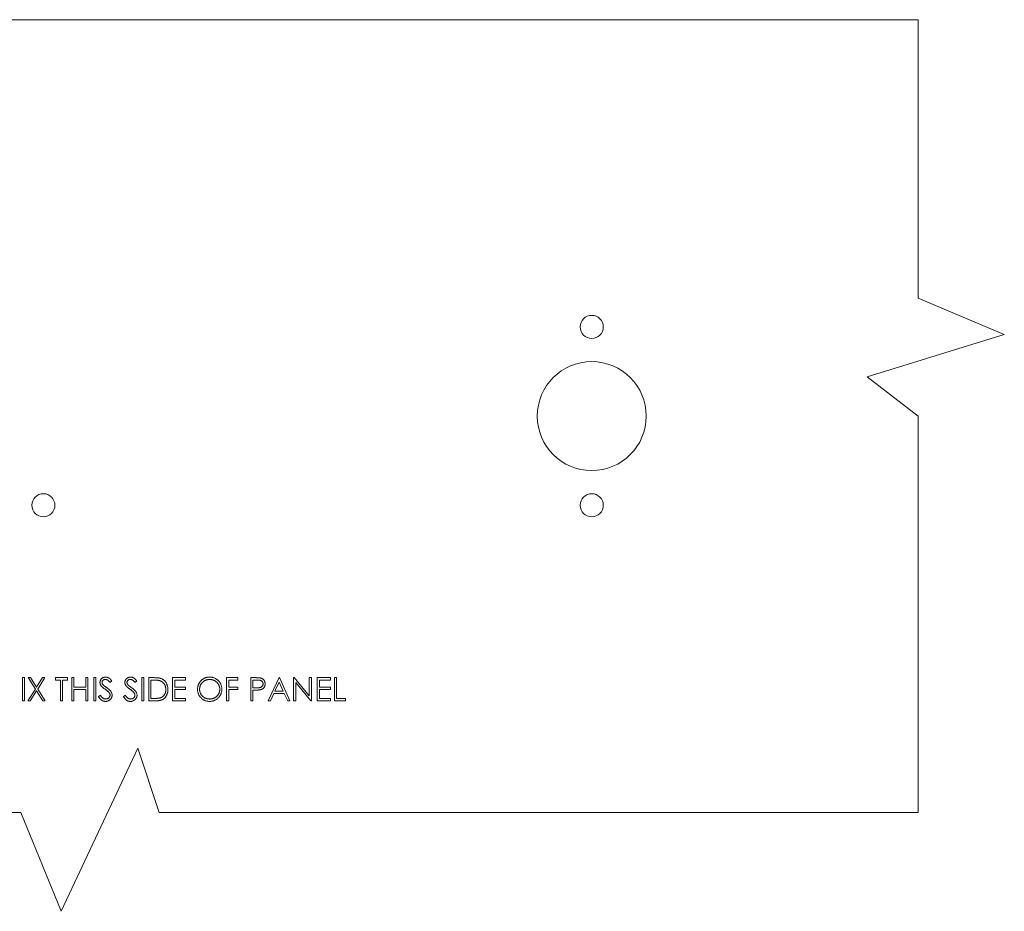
# Model space of a CAD drawing. Header units: millimetres. Extents: x -150 to 149, y -75 to 71.
# Tile 2 of 2: x 0 to 149, y -75 to 60. Entities that reach past the tile are written whole.
import ezdxf

# ---------------------------------------------------------------- set-up
doc = ezdxf.new("R2010")
doc.units = ezdxf.units.MM

msp = doc.modelspace()

# ---------------------------------------------------------------- linework, layer by layer
at = {"color": 7, "linetype": 'Continuous', "lineweight": 15}
for p, q in [((-6.86, 60), (135.78, 60)), ((135.78, 60), (135.78, 17.83)), ((135.78, 17.83), (148.83, 12.36)), ((148.83, 12.36), (128.08, 5.96)), ((128.08, 5.96), (135.78, 0)), ((135.78, 0), (135.78, -60)), ((0.25, -39.59), (0.56, -39.59)), ((0.25, -43.09), (0.25, -39.59)), ((0.56, -39.59), (0.56, -43.09)), ((2.18, -41.31), (1.08, -39.59)), ((1.08, -39.59), (1.44, -39.59)), ((1.44, -39.59), (2.36, -41.02)), ((2.36, -41.02), (3.27, -39.59)), ((3.64, -39.59), (2.54, -41.31)), ((3.27, -39.59), (3.64, -39.59)), ((5.23, -39.59), (7.07, -39.59)), ((5.23, -39.95), (5.23, -39.59)), ((5.99, -39.95), (5.23, -39.95)), ((5.99, -43.09), (5.99, -39.95)), ((7.07, -39.95), (6.31, -39.95)), ((6.31, -39.95), (6.31, -43.09)), ((7.07, -39.59), (7.07, -39.95)), ((7.7, -43.09), (7.7, -39.59)), ((7.7, -39.59), (8.01, -39.59)), ((8.01, -39.59), (8.01, -41.03)), ((9.81, -41.03), (9.81, -39.59)), ((9.81, -39.59), (10.12, -39.59)), ((10.12, -39.59), (10.12, -43.09)), ((11.02, -39.59), (11.33, -39.59)), ((11.02, -43.09), (11.02, -39.59)), ((11.33, -39.59), (11.33, -43.09)), ((13.76, -40.09), (13.47, -40.31)), ((17.52, -40.09), (17.24, -40.31)), ((18.29, -43.09), (18.29, -39.59)), ((18.29, -39.59), (18.6, -39.59)), ((18.6, -39.59), (18.6, -43.09)), ((19.36, -43.09), (19.36, -39.59)), ((19.36, -39.59), (20.07, -39.59)), ((19.92, -39.95), (19.68, -39.95)), ((19.68, -39.95), (19.68, -42.73)), ((22.95, -39.59), (24.93, -39.59)), ((22.95, -43.09), (22.95, -39.59)), ((24.93, -39.95), (23.27, -39.95)), ((23.27, -39.95), (23.27, -41.03)), ((24.93, -39.59), (24.93, -39.95)), ((31.12, -39.59), (32.83, -39.59)), ((31.12, -43.09), (31.12, -39.59)), ((32.83, -39.95), (31.44, -39.95)), ((31.44, -39.95), (31.44, -41.03)), ((32.83, -39.59), (32.83, -39.95)), ((34.8, -39.59), (35.49, -39.59)), ((34.8, -43.09), (34.8, -39.59)), ((35.75, -39.95), (35.11, -39.95)), ((35.11, -39.95), (35.11, -41.12)), ((37.4, -43.09), (39.06, -39.59)), ((39.06, -39.59), (39.11, -39.59)), ((39.11, -39.59), (40.72, -43.09)), ((41.26, -43.09), (41.26, -39.59)), ((41.26, -39.59), (41.33, -39.59)), ((41.33, -39.59), (43.64, -42.35)), ((43.64, -42.35), (43.64, -39.59)), ((43.64, -39.59), (43.95, -39.59)), ((43.95, -39.59), (43.95, -43.09)), ((44.85, -39.59), (46.83, -39.59)), ((44.85, -43.09), (44.85, -39.59)), ((46.83, -39.95), (45.17, -39.95)), ((45.17, -39.95), (45.17, -41.03)), ((46.83, -39.59), (46.83, -39.95)), ((47.45, -39.59), (47.77, -39.59)), ((47.45, -43.09), (47.45, -39.59)), ((47.77, -39.59), (47.77, -42.73)), ((1.03, -43.09), (2.18, -41.31)), ((2.36, -41.59), (1.4, -43.09)), ((3.32, -43.09), (2.36, -41.59)), ((2.54, -41.31), (3.68, -43.09)), ((8.01, -41.03), (9.81, -41.03)), ((9.81, -41.39), (8.01, -41.39)), ((8.01, -41.39), (8.01, -43.09)), ((9.81, -43.09), (9.81, -41.39)), ((23.27, -41.03), (24.93, -41.03)), ((24.93, -41.39), (23.27, -41.39)), ((23.27, -41.39), (23.27, -42.73)), ((24.93, -41.03), (24.93, -41.39)), ((31.44, -41.03), (32.83, -41.03)), ((32.83, -41.39), (31.44, -41.39)), ((31.44, -41.39), (31.44, -43.09)), ((32.83, -41.03), (32.83, -41.39)), ((35.11, -41.12), (35.73, -41.13)), ((35.37, -41.48), (35.11, -41.48)), ((35.11, -41.48), (35.11, -43.09)), ((39.08, -40.27), (38.45, -41.61)), ((38.45, -41.61), (39.7, -41.61)), ((39.7, -41.61), (39.08, -40.27)), ((43.88, -43.09), (41.58, -40.34)), ((41.58, -40.34), (41.58, -43.09)), ((45.17, -41.03), (46.83, -41.03)), ((46.83, -41.39), (45.17, -41.39)), ((45.17, -41.39), (45.17, -42.73)), ((46.83, -41.03), (46.83, -41.39)), ((0.56, -43.09), (0.25, -43.09)), ((1.4, -43.09), (1.03, -43.09)), ((3.68, -43.09), (3.32, -43.09)), ((6.31, -43.09), (5.99, -43.09)), ((8.01, -43.09), (7.7, -43.09)), ((10.12, -43.09), (9.81, -43.09)), ((11.33, -43.09), (11.02, -43.09)), ((11.74, -42.42), (12.03, -42.24)), ((15.51, -42.42), (15.8, -42.24)), ((18.6, -43.09), (18.29, -43.09)), ((20.45, -43.09), (19.36, -43.09)), ((19.68, -42.73), (20.08, -42.73)), ((24.93, -43.09), (22.95, -43.09)), ((23.27, -42.73), (24.93, -42.73)), ((24.93, -42.73), (24.93, -43.09)), ((31.44, -43.09), (31.12, -43.09)), ((35.11, -43.09), (34.8, -43.09)), ((37.75, -43.09), (37.4, -43.09)), ((38.28, -41.97), (37.75, -43.09)), ((39.86, -41.97), (38.28, -41.97)), ((40.38, -43.09), (39.86, -41.97)), ((40.72, -43.09), (40.38, -43.09)), ((41.58, -43.09), (41.26, -43.09)), ((43.95, -43.09), (43.88, -43.09)), ((46.83, -43.09), (44.85, -43.09)), ((45.17, -42.73), (46.83, -42.73)), ((46.83, -42.73), (46.83, -43.09)), ((49.11, -43.09), (47.45, -43.09)), ((47.77, -42.73), (49.11, -42.73)), ((49.11, -42.73), (49.11, -43.09)), ((17.7, -50.26), (6.07, -74.95)), ((20.94, -60), (17.7, -50.26)), ((0, -60), (-135.78, -60)), ((6.07, -74.95), (0, -60)), ((135.78, -60), (20.94, -60))]:
    msp.add_line(p, q, dxfattribs=at)
for centre, radius in [((86.39, 13.5), 1.75), ((86.39, 0), 8.25), ((3.39, -13.5), 1.75), ((86.39, -13.5), 1.75)]:
    msp.add_circle(centre, radius, dxfattribs=at)
for points, knots in [([(11.96, -40.32), (11.96, -40.28), (11.96, -40.21), (11.99, -40.1), (12.02, -40), (12.07, -39.9), (12.13, -39.81), (12.2, -39.73), (12.29, -39.67), (12.38, -39.61), (12.49, -39.56), (12.6, -39.53), (12.71, -39.51), (12.78, -39.5), (12.82, -39.5)], [0, 0, 0, 0, 0.083781, 0.16577, 0.246266, 0.327682, 0.408711, 0.489625, 0.571615, 0.656207, 0.741698, 0.826557, 0.911994, 1, 1, 1, 1]), ([(12.79, -39.86), (12.75, -39.86), (12.68, -39.86), (12.58, -39.89), (12.49, -39.93), (12.42, -39.99), (12.35, -40.05), (12.31, -40.13), (12.28, -40.22), (12.28, -40.27), (12.27, -40.3)], [0, 0, 0, 0, 0.143031, 0.275822, 0.401869, 0.527875, 0.650459, 0.765964, 0.880809, 1, 1, 1, 1]), ([(13.47, -40.31), (13.45, -40.29), (13.42, -40.25), (13.37, -40.19), (13.32, -40.13), (13.28, -40.08), (13.23, -40.04), (13.19, -40), (13.15, -39.97), (13.1, -39.94), (13.04, -39.91), (12.96, -39.88), (12.87, -39.86), (12.82, -39.86), (12.79, -39.86)], [0, 0, 0, 0, 0.098452, 0.189596, 0.274136, 0.352122, 0.4237, 0.48904, 0.548952, 0.60191, 0.70128, 0.800434, 0.898563, 1, 1, 1, 1]), ([(12.82, -39.5), (12.86, -39.5), (12.95, -39.51), (13.07, -39.53), (13.18, -39.57), (13.28, -39.62), (13.35, -39.66), (13.41, -39.71), (13.46, -39.75), (13.52, -39.81), (13.58, -39.87), (13.64, -39.94), (13.7, -40.01), (13.74, -40.07), (13.76, -40.09)], [0, 0, 0, 0, 0.107211, 0.212613, 0.318547, 0.426489, 0.48333, 0.543275, 0.607966, 0.677192, 0.750736, 0.828748, 0.912208, 1, 1, 1, 1]), ([(15.73, -40.32), (15.73, -40.28), (15.73, -40.21), (15.76, -40.1), (15.79, -40), (15.84, -39.9), (15.9, -39.81), (15.97, -39.73), (16.06, -39.67), (16.15, -39.61), (16.26, -39.56), (16.36, -39.53), (16.48, -39.51), (16.55, -39.5), (16.59, -39.5)], [0, 0, 0, 0, 0.083781, 0.16577, 0.246266, 0.327682, 0.408711, 0.489625, 0.571615, 0.656207, 0.741698, 0.826557, 0.911994, 1, 1, 1, 1]), ([(16.56, -39.86), (16.52, -39.86), (16.45, -39.86), (16.35, -39.89), (16.26, -39.93), (16.19, -39.99), (16.12, -40.05), (16.08, -40.13), (16.05, -40.22), (16.05, -40.27), (16.04, -40.3)], [0, 0, 0, 0, 0.1430311, 0.275822, 0.4018687, 0.5278745, 0.650459, 0.7659638, 0.8808091, 1, 1, 1, 1]), ([(17.24, -40.31), (17.22, -40.29), (17.19, -40.25), (17.14, -40.19), (17.09, -40.13), (17.05, -40.08), (17, -40.04), (16.96, -40), (16.92, -39.97), (16.87, -39.94), (16.81, -39.91), (16.73, -39.88), (16.64, -39.86), (16.59, -39.86), (16.56, -39.86)], [0, 0, 0, 0, 0.098452, 0.189596, 0.274136, 0.352122, 0.4237, 0.48904, 0.548952, 0.60191, 0.70128, 0.800434, 0.898563, 1, 1, 1, 1]), ([(16.59, -39.5), (16.63, -39.5), (16.72, -39.51), (16.84, -39.53), (16.95, -39.57), (17.05, -39.62), (17.12, -39.66), (17.17, -39.71), (17.23, -39.75), (17.29, -39.81), (17.35, -39.87), (17.41, -39.94), (17.47, -40.01), (17.51, -40.07), (17.52, -40.09)], [0, 0, 0, 0, 0.1072112, 0.2126126, 0.3185474, 0.4264887, 0.4833297, 0.5432755, 0.6079662, 0.6771919, 0.7507359, 0.828748, 0.9122081, 1, 1, 1, 1]), ([(21, -40.05), (20.97, -40.04), (20.91, -40.02), (20.81, -40), (20.69, -39.99), (20.56, -39.97), (20.42, -39.96), (20.27, -39.96), (20.1, -39.95), (19.99, -39.95), (19.92, -39.95)], [0, 0, 0, 0, 0.084319, 0.179285, 0.286583, 0.405111, 0.535593, 0.67819, 0.832976, 1, 1, 1, 1]), ([(20.07, -39.59), (20.13, -39.59), (20.25, -39.59), (20.42, -39.6), (20.58, -39.61), (20.73, -39.62), (20.86, -39.64), (20.98, -39.66), (21.09, -39.69), (21.15, -39.71), (21.18, -39.72)], [0, 0, 0, 0, 0.16429, 0.317407, 0.458845, 0.588746, 0.707831, 0.81577, 0.91288, 1, 1, 1, 1]), ([(21.92, -41.39), (21.92, -41.34), (21.92, -41.26), (21.91, -41.15), (21.89, -41.03), (21.86, -40.92), (21.83, -40.82), (21.79, -40.72), (21.74, -40.62), (21.68, -40.53), (21.62, -40.45), (21.55, -40.37), (21.47, -40.3), (21.39, -40.23), (21.3, -40.18), (21.21, -40.13), (21.11, -40.08), (21.04, -40.06), (21, -40.05)], [0, 0, 0, 0, 0.070142, 0.137795, 0.2032, 0.267139, 0.329981, 0.391589, 0.453055, 0.514083, 0.574741, 0.634599, 0.693842, 0.753474, 0.81315, 0.874096, 0.936015, 1, 1, 1, 1]), ([(21.18, -39.72), (21.22, -39.73), (21.3, -39.76), (21.42, -39.82), (21.52, -39.89), (21.62, -39.96), (21.72, -40.04), (21.81, -40.13), (21.89, -40.23), (21.96, -40.34), (22.02, -40.45), (22.08, -40.57), (22.13, -40.69), (22.17, -40.82), (22.2, -40.95), (22.22, -41.09), (22.23, -41.24), (22.24, -41.34), (22.24, -41.39)], [0, 0, 0, 0, 0.061544, 0.121691, 0.181151, 0.240066, 0.298672, 0.357616, 0.417572, 0.478649, 0.540394, 0.60233, 0.665109, 0.728566, 0.793655, 0.860538, 0.929238, 1, 1, 1, 1]), ([(26.72, -41.36), (26.72, -41.32), (26.73, -41.23), (26.74, -41.11), (26.76, -40.99), (26.78, -40.87), (26.82, -40.75), (26.86, -40.64), (26.91, -40.53), (26.97, -40.42), (27.03, -40.32), (27.1, -40.22), (27.17, -40.12), (27.25, -40.04), (27.34, -39.96), (27.43, -39.88), (27.53, -39.81), (27.63, -39.75), (27.74, -39.69), (27.85, -39.64), (27.96, -39.6), (28.07, -39.56), (28.18, -39.54), (28.3, -39.52), (28.42, -39.5), (28.5, -39.5), (28.54, -39.5)], [0, 0, 0, 0, 0.043213, 0.085881, 0.128132, 0.170168, 0.211938, 0.253861, 0.29602, 0.338574, 0.38115, 0.422821, 0.464245, 0.505121, 0.54615, 0.587164, 0.628522, 0.670271, 0.71197, 0.753242, 0.794029, 0.83487, 0.875486, 0.916539, 0.958, 1, 1, 1, 1]), ([(28.56, -39.86), (28.52, -39.86), (28.46, -39.86), (28.36, -39.87), (28.26, -39.89), (28.17, -39.91), (28.07, -39.94), (27.98, -39.97), (27.89, -40.01), (27.8, -40.06), (27.71, -40.11), (27.63, -40.17), (27.55, -40.23), (27.48, -40.3), (27.41, -40.36), (27.35, -40.44), (27.29, -40.52), (27.24, -40.6), (27.19, -40.69), (27.15, -40.77), (27.11, -40.87), (27.09, -40.96), (27.06, -41.05), (27.05, -41.15), (27.04, -41.25), (27.04, -41.32), (27.04, -41.36)], [0, 0, 0, 0, 0.042018, 0.083634, 0.124968, 0.166226, 0.20759, 0.249236, 0.291612, 0.334345, 0.37721, 0.419377, 0.46086, 0.501907, 0.542696, 0.583826, 0.624645, 0.666001, 0.70743, 0.748582, 0.789398, 0.830761, 0.872086, 0.914004, 0.956504, 1, 1, 1, 1]), ([(28.54, -39.5), (28.61, -39.5), (28.73, -39.51), (28.92, -39.53), (29.1, -39.57), (29.27, -39.63), (29.43, -39.71), (29.59, -39.8), (29.73, -39.91), (29.87, -40.03), (30, -40.17), (30.1, -40.31), (30.2, -40.46), (30.27, -40.62), (30.33, -40.79), (30.37, -40.97), (30.4, -41.15), (30.4, -41.28), (30.4, -41.34)], [0, 0, 0, 0, 0.066564, 0.130738, 0.193341, 0.25499, 0.316108, 0.377251, 0.439385, 0.502966, 0.566515, 0.628264, 0.689118, 0.749367, 0.810186, 0.871621, 0.934875, 1, 1, 1, 1]), ([(30.09, -41.34), (30.09, -41.31), (30.09, -41.24), (30.08, -41.14), (30.06, -41.04), (30.04, -40.95), (30.01, -40.86), (29.98, -40.77), (29.94, -40.68), (29.89, -40.59), (29.84, -40.51), (29.78, -40.44), (29.72, -40.36), (29.65, -40.29), (29.58, -40.23), (29.5, -40.17), (29.41, -40.11), (29.33, -40.06), (29.24, -40.01), (29.14, -39.97), (29.05, -39.94), (28.95, -39.91), (28.86, -39.89), (28.76, -39.87), (28.66, -39.86), (28.59, -39.86), (28.56, -39.86)], [0, 0, 0, 0, 0.042912, 0.085123, 0.126464, 0.16744, 0.20796, 0.24823, 0.288728, 0.329644, 0.370509, 0.411097, 0.451784, 0.492368, 0.533445, 0.575218, 0.617559, 0.660787, 0.704052, 0.746976, 0.789185, 0.831406, 0.873248, 0.915172, 0.957384, 1, 1, 1, 1]), ([(35.49, -39.59), (35.53, -39.59), (35.62, -39.59), (35.75, -39.6), (35.87, -39.6), (35.98, -39.6), (36.07, -39.61), (36.15, -39.62), (36.22, -39.63), (36.27, -39.64), (36.28, -39.64)], [0, 0, 0, 0, 0.176956, 0.339055, 0.486318, 0.618781, 0.735619, 0.838742, 0.926457, 1, 1, 1, 1]), ([(36.64, -40.53), (36.64, -40.5), (36.64, -40.45), (36.62, -40.37), (36.59, -40.29), (36.54, -40.21), (36.49, -40.15), (36.43, -40.09), (36.36, -40.05), (36.29, -40.01), (36.24, -40), (36.19, -39.98), (36.13, -39.97), (36.07, -39.97), (36, -39.96), (35.92, -39.95), (35.84, -39.95), (35.78, -39.95), (35.75, -39.95)], [0, 0, 0, 0, 0.070024, 0.1392, 0.20814, 0.278802, 0.349596, 0.418372, 0.487609, 0.557635, 0.595544, 0.638166, 0.685999, 0.738257, 0.796159, 0.858555, 0.926678, 1, 1, 1, 1]), ([(36.28, -39.64), (36.31, -39.65), (36.36, -39.66), (36.43, -39.69), (36.49, -39.72), (36.55, -39.76), (36.61, -39.8), (36.67, -39.84), (36.72, -39.89), (36.77, -39.95), (36.81, -40.01), (36.85, -40.07), (36.88, -40.14), (36.91, -40.21), (36.93, -40.29), (36.94, -40.36), (36.95, -40.45), (36.95, -40.5), (36.95, -40.53)], [0, 0, 0, 0, 0.062458, 0.123445, 0.183344, 0.243064, 0.302016, 0.361208, 0.421738, 0.482805, 0.544402, 0.606008, 0.66746, 0.730084, 0.794626, 0.860397, 0.928934, 1, 1, 1, 1]), ([(12.16, -40.85), (12.14, -40.83), (12.11, -40.79), (12.07, -40.73), (12.04, -40.66), (12.01, -40.6), (11.99, -40.53), (11.97, -40.46), (11.96, -40.39), (11.96, -40.34), (11.96, -40.32)], [0, 0, 0, 0, 0.133502, 0.26255, 0.388252, 0.511531, 0.633734, 0.755402, 0.877557, 1, 1, 1, 1]), ([(12.73, -41.33), (12.69, -41.3), (12.62, -41.25), (12.52, -41.18), (12.44, -41.11), (12.36, -41.05), (12.29, -40.99), (12.24, -40.94), (12.19, -40.89), (12.17, -40.87), (12.16, -40.85)], [0, 0, 0, 0, 0.181532, 0.347075, 0.495559, 0.629077, 0.745524, 0.845834, 0.930783, 1, 1, 1, 1]), ([(12.27, -40.3), (12.28, -40.32), (12.28, -40.36), (12.29, -40.42), (12.3, -40.47), (12.32, -40.53), (12.35, -40.58), (12.39, -40.64), (12.45, -40.7), (12.48, -40.74), (12.51, -40.76)], [0, 0, 0, 0, 0.107313, 0.21612, 0.323407, 0.434613, 0.553299, 0.685993, 0.834214, 1, 1, 1, 1]), ([(12.51, -40.76), (12.51, -40.76), (12.53, -40.78), (12.56, -40.81), (12.61, -40.84), (12.66, -40.88), (12.73, -40.93), (12.8, -40.98), (12.88, -41.04), (12.94, -41.08), (12.98, -41.11)], [0, 0, 0, 0, 0.052594, 0.124952, 0.218094, 0.333502, 0.468789, 0.624938, 0.801683, 1, 1, 1, 1]), ([(13.36, -41.89), (13.35, -41.87), (13.31, -41.82), (13.26, -41.76), (13.19, -41.7), (13.12, -41.63), (13.03, -41.56), (12.94, -41.48), (12.84, -41.41), (12.77, -41.35), (12.73, -41.33)], [0, 0, 0, 0, 0.090285, 0.190099, 0.299187, 0.418362, 0.548359, 0.688775, 0.839072, 1, 1, 1, 1]), ([(12.98, -41.11), (13.01, -41.13), (13.09, -41.19), (13.19, -41.27), (13.29, -41.35), (13.37, -41.42), (13.45, -41.5), (13.52, -41.57), (13.58, -41.64), (13.64, -41.72), (13.7, -41.83), (13.76, -41.97), (13.79, -42.1), (13.8, -42.19), (13.8, -42.23)], [0, 0, 0, 0, 0.096967, 0.187763, 0.272381, 0.351302, 0.424312, 0.491882, 0.554203, 0.610843, 0.715918, 0.81455, 0.9085, 1, 1, 1, 1]), ([(15.93, -40.85), (15.91, -40.83), (15.88, -40.79), (15.84, -40.73), (15.81, -40.66), (15.78, -40.6), (15.76, -40.53), (15.74, -40.46), (15.73, -40.39), (15.73, -40.34), (15.73, -40.32)], [0, 0, 0, 0, 0.133502, 0.26255, 0.388252, 0.511531, 0.633734, 0.755402, 0.877557, 1, 1, 1, 1]), ([(16.5, -41.33), (16.46, -41.3), (16.39, -41.25), (16.29, -41.18), (16.21, -41.11), (16.13, -41.05), (16.06, -40.99), (16.01, -40.94), (15.96, -40.89), (15.94, -40.87), (15.93, -40.85)], [0, 0, 0, 0, 0.181532, 0.347075, 0.495559, 0.629077, 0.745524, 0.845834, 0.930783, 1, 1, 1, 1]), ([(16.04, -40.3), (16.04, -40.32), (16.05, -40.36), (16.06, -40.42), (16.07, -40.47), (16.09, -40.53), (16.12, -40.58), (16.16, -40.64), (16.22, -40.7), (16.25, -40.74), (16.27, -40.76)], [0, 0, 0, 0, 0.107313, 0.21612, 0.323407, 0.434613, 0.553299, 0.685993, 0.834214, 1, 1, 1, 1]), ([(16.27, -40.76), (16.28, -40.76), (16.3, -40.78), (16.33, -40.81), (16.38, -40.84), (16.43, -40.88), (16.5, -40.93), (16.57, -40.98), (16.65, -41.04), (16.71, -41.08), (16.75, -41.11)], [0, 0, 0, 0, 0.052594, 0.124952, 0.218094, 0.333502, 0.468789, 0.624938, 0.801683, 1, 1, 1, 1]), ([(17.13, -41.89), (17.11, -41.87), (17.08, -41.82), (17.02, -41.76), (16.96, -41.7), (16.88, -41.63), (16.8, -41.56), (16.71, -41.48), (16.61, -41.41), (16.54, -41.35), (16.5, -41.33)], [0, 0, 0, 0, 0.090285, 0.190099, 0.299187, 0.418362, 0.548359, 0.688775, 0.839072, 1, 1, 1, 1]), ([(16.75, -41.11), (16.78, -41.13), (16.86, -41.19), (16.96, -41.27), (17.06, -41.35), (17.14, -41.42), (17.22, -41.5), (17.29, -41.57), (17.34, -41.64), (17.41, -41.72), (17.47, -41.83), (17.53, -41.97), (17.56, -42.1), (17.57, -42.19), (17.57, -42.23)], [0, 0, 0, 0, 0.096967, 0.187763, 0.272381, 0.351302, 0.424312, 0.491882, 0.554203, 0.610843, 0.715918, 0.81455, 0.9085, 1, 1, 1, 1]), ([(22.24, -41.39), (22.24, -41.43), (22.23, -41.51), (22.22, -41.64), (22.21, -41.76), (22.18, -41.88), (22.15, -41.99), (22.11, -42.1), (22.07, -42.21), (22.02, -42.31), (21.96, -42.41), (21.9, -42.5), (21.83, -42.58), (21.76, -42.66), (21.69, -42.73), (21.61, -42.79), (21.53, -42.85), (21.44, -42.9), (21.35, -42.95), (21.24, -42.99), (21.13, -43.02), (21.01, -43.05), (20.89, -43.07), (20.75, -43.08), (20.6, -43.09), (20.5, -43.09), (20.45, -43.09)], [0, 0, 0, 0, 0.046079, 0.090803, 0.13429, 0.177018, 0.218814, 0.260153, 0.300987, 0.341519, 0.381487, 0.420162, 0.457767, 0.494781, 0.531056, 0.566986, 0.60256, 0.638046, 0.674795, 0.713408, 0.754451, 0.797823, 0.843995, 0.893076, 0.944965, 1, 1, 1, 1]), ([(21.08, -42.64), (21.11, -42.63), (21.18, -42.61), (21.27, -42.57), (21.35, -42.52), (21.43, -42.47), (21.51, -42.41), (21.58, -42.34), (21.64, -42.27), (21.7, -42.19), (21.75, -42.11), (21.8, -42.02), (21.84, -41.92), (21.87, -41.82), (21.89, -41.72), (21.91, -41.61), (21.92, -41.5), (21.92, -41.42), (21.92, -41.39)], [0, 0, 0, 0, 0.062401, 0.123312, 0.183086, 0.241732, 0.30085, 0.359939, 0.419128, 0.479764, 0.540705, 0.602145, 0.664524, 0.727853, 0.79251, 0.859273, 0.92848, 1, 1, 1, 1]), ([(28.57, -43.18), (28.51, -43.18), (28.38, -43.18), (28.2, -43.15), (28.02, -43.11), (27.85, -43.05), (27.69, -42.98), (27.54, -42.88), (27.39, -42.77), (27.26, -42.65), (27.13, -42.51), (27.02, -42.37), (26.93, -42.22), (26.85, -42.06), (26.8, -41.89), (26.75, -41.72), (26.73, -41.54), (26.73, -41.42), (26.72, -41.36)], [0, 0, 0, 0, 0.0658229, 0.1297545, 0.1920838, 0.2534751, 0.314589, 0.3760953, 0.4388449, 0.5030903, 0.56732, 0.6296819, 0.6909805, 0.7514363, 0.8119927, 0.8731418, 0.9356315, 1, 1, 1, 1]), ([(27.04, -41.36), (27.04, -41.41), (27.04, -41.51), (27.06, -41.65), (27.1, -41.79), (27.15, -41.93), (27.21, -42.05), (27.29, -42.18), (27.38, -42.29), (27.48, -42.4), (27.59, -42.5), (27.72, -42.59), (27.84, -42.66), (27.97, -42.72), (28.11, -42.77), (28.25, -42.8), (28.4, -42.82), (28.5, -42.82), (28.56, -42.82)], [0, 0, 0, 0, 0.064501, 0.126894, 0.187739, 0.24842, 0.308586, 0.36958, 0.431822, 0.496172, 0.560657, 0.623491, 0.685245, 0.746643, 0.808335, 0.870491, 0.93432, 1, 1, 1, 1]), ([(28.56, -42.82), (28.59, -42.82), (28.66, -42.82), (28.76, -42.81), (28.86, -42.8), (28.96, -42.77), (29.06, -42.75), (29.15, -42.71), (29.24, -42.67), (29.33, -42.63), (29.42, -42.58), (29.5, -42.52), (29.58, -42.46), (29.65, -42.4), (29.72, -42.33), (29.78, -42.25), (29.84, -42.18), (29.89, -42.09), (29.94, -42.01), (29.98, -41.92), (30.01, -41.83), (30.04, -41.74), (30.06, -41.64), (30.08, -41.54), (30.09, -41.44), (30.09, -41.37), (30.09, -41.34)], [0, 0, 0, 0, 0.04364, 0.086551, 0.129198, 0.171463, 0.21345, 0.255405, 0.297515, 0.340093, 0.382506, 0.423874, 0.46485, 0.505557, 0.546205, 0.586587, 0.627265, 0.668477, 0.709503, 0.750389, 0.791063, 0.832001, 0.873116, 0.914597, 0.956949, 1, 1, 1, 1]), ([(30.4, -41.34), (30.4, -41.4), (30.4, -41.53), (30.37, -41.71), (30.33, -41.88), (30.27, -42.05), (30.2, -42.21), (30.1, -42.37), (30, -42.51), (29.87, -42.65), (29.74, -42.77), (29.59, -42.88), (29.44, -42.97), (29.28, -43.05), (29.11, -43.11), (28.94, -43.15), (28.76, -43.18), (28.63, -43.18), (28.57, -43.18)], [0, 0, 0, 0, 0.06523, 0.128576, 0.190331, 0.251392, 0.312186, 0.373591, 0.436092, 0.500231, 0.564355, 0.626953, 0.688358, 0.749255, 0.810088, 0.871664, 0.93477, 1, 1, 1, 1]), ([(36.26, -41.42), (36.23, -41.42), (36.19, -41.43), (36.11, -41.45), (36.01, -41.45), (35.91, -41.46), (35.79, -41.47), (35.66, -41.47), (35.52, -41.48), (35.42, -41.48), (35.37, -41.48)], [0, 0, 0, 0, 0.075172, 0.164743, 0.268011, 0.385964, 0.517799, 0.663698, 0.824417, 1, 1, 1, 1]), ([(35.73, -41.13), (35.76, -41.13), (35.82, -41.13), (35.9, -41.12), (35.98, -41.12), (36.05, -41.11), (36.11, -41.1), (36.17, -41.09), (36.22, -41.08), (36.28, -41.06), (36.35, -41.03), (36.43, -40.98), (36.49, -40.92), (36.54, -40.85), (36.59, -40.78), (36.62, -40.7), (36.64, -40.62), (36.64, -40.56), (36.64, -40.53)], [0, 0, 0, 0, 0.072531, 0.14002, 0.203042, 0.260551, 0.313761, 0.361657, 0.405362, 0.444782, 0.517048, 0.586365, 0.655355, 0.724646, 0.793454, 0.861639, 0.929553, 1, 1, 1, 1]), ([(36.95, -40.53), (36.95, -40.56), (36.95, -40.62), (36.94, -40.7), (36.93, -40.78), (36.91, -40.85), (36.88, -40.92), (36.85, -40.99), (36.81, -41.05), (36.77, -41.11), (36.72, -41.17), (36.67, -41.22), (36.61, -41.26), (36.55, -41.3), (36.48, -41.34), (36.41, -41.37), (36.33, -41.4), (36.28, -41.41), (36.26, -41.42)], [0, 0, 0, 0, 0.070119, 0.137192, 0.202016, 0.264631, 0.326117, 0.38601, 0.445812, 0.505298, 0.564633, 0.624283, 0.683902, 0.743953, 0.805388, 0.868388, 0.933084, 1, 1, 1, 1]), ([(12.8, -43.18), (12.77, -43.18), (12.72, -43.18), (12.64, -43.17), (12.57, -43.16), (12.49, -43.14), (12.42, -43.11), (12.35, -43.08), (12.28, -43.05), (12.22, -43.01), (12.15, -42.96), (12.09, -42.9), (12.03, -42.84), (11.97, -42.77), (11.91, -42.69), (11.85, -42.61), (11.79, -42.52), (11.75, -42.45), (11.74, -42.42)], [0, 0, 0, 0, 0.05721, 0.1137, 0.168686, 0.224158, 0.278721, 0.333797, 0.389247, 0.4454, 0.503285, 0.564258, 0.627941, 0.694626, 0.765364, 0.839605, 0.917535, 1, 1, 1, 1]), ([(12.03, -42.24), (12.06, -42.29), (12.11, -42.37), (12.2, -42.49), (12.29, -42.59), (12.39, -42.68), (12.48, -42.74), (12.59, -42.79), (12.69, -42.82), (12.76, -42.82), (12.8, -42.82)], [0, 0, 0, 0, 0.159004, 0.304646, 0.438547, 0.562322, 0.677433, 0.786897, 0.893611, 1, 1, 1, 1]), ([(12.8, -42.82), (12.83, -42.82), (12.89, -42.82), (12.98, -42.8), (13.07, -42.78), (13.15, -42.74), (13.23, -42.7), (13.3, -42.65), (13.35, -42.59), (13.4, -42.52), (13.44, -42.45), (13.47, -42.38), (13.48, -42.31), (13.49, -42.26), (13.49, -42.23)], [0, 0, 0, 0, 0.091304, 0.18101, 0.270405, 0.360513, 0.448738, 0.532675, 0.614376, 0.694559, 0.772714, 0.849123, 0.923934, 1, 1, 1, 1]), ([(13.8, -42.23), (13.8, -42.27), (13.8, -42.33), (13.78, -42.42), (13.76, -42.51), (13.73, -42.59), (13.69, -42.67), (13.64, -42.75), (13.58, -42.83), (13.51, -42.9), (13.44, -42.97), (13.36, -43.02), (13.27, -43.07), (13.19, -43.11), (13.1, -43.14), (13, -43.17), (12.9, -43.18), (12.83, -43.18), (12.8, -43.18)], [0, 0, 0, 0, 0.061487, 0.121779, 0.180926, 0.240265, 0.299715, 0.360503, 0.423144, 0.488, 0.553287, 0.616917, 0.679809, 0.742178, 0.804656, 0.868254, 0.933018, 1, 1, 1, 1]), ([(13.49, -42.23), (13.49, -42.2), (13.48, -42.14), (13.46, -42.05), (13.42, -41.97), (13.38, -41.91), (13.36, -41.89)], [0, 0, 0, 0, 0.234748, 0.475391, 0.728528, 1, 1, 1, 1]), ([(16.57, -43.18), (16.54, -43.18), (16.49, -43.18), (16.41, -43.17), (16.34, -43.16), (16.26, -43.14), (16.19, -43.11), (16.12, -43.08), (16.05, -43.05), (15.99, -43.01), (15.92, -42.96), (15.86, -42.9), (15.8, -42.84), (15.73, -42.77), (15.68, -42.69), (15.62, -42.61), (15.56, -42.52), (15.52, -42.45), (15.51, -42.42)], [0, 0, 0, 0, 0.05721, 0.1137, 0.168686, 0.224158, 0.278721, 0.333797, 0.389247, 0.4454, 0.503285, 0.564258, 0.627941, 0.694626, 0.765364, 0.839605, 0.917535, 1, 1, 1, 1]), ([(15.8, -42.24), (15.83, -42.29), (15.88, -42.37), (15.97, -42.49), (16.06, -42.59), (16.16, -42.68), (16.25, -42.74), (16.36, -42.79), (16.46, -42.82), (16.53, -42.82), (16.57, -42.82)], [0, 0, 0, 0, 0.159004, 0.304646, 0.438547, 0.562322, 0.677433, 0.786897, 0.893611, 1, 1, 1, 1]), ([(16.57, -42.82), (16.6, -42.82), (16.66, -42.82), (16.75, -42.8), (16.84, -42.78), (16.92, -42.74), (17, -42.7), (17.07, -42.65), (17.12, -42.59), (17.17, -42.52), (17.21, -42.45), (17.24, -42.38), (17.25, -42.31), (17.25, -42.26), (17.26, -42.23)], [0, 0, 0, 0, 0.091304, 0.18101, 0.270405, 0.360513, 0.448738, 0.532675, 0.614376, 0.694559, 0.772714, 0.849123, 0.923934, 1, 1, 1, 1]), ([(17.57, -42.23), (17.57, -42.27), (17.57, -42.33), (17.55, -42.42), (17.53, -42.51), (17.5, -42.59), (17.46, -42.67), (17.41, -42.75), (17.35, -42.83), (17.28, -42.9), (17.21, -42.97), (17.13, -43.02), (17.04, -43.07), (16.96, -43.11), (16.87, -43.14), (16.77, -43.17), (16.67, -43.18), (16.6, -43.18), (16.57, -43.18)], [0, 0, 0, 0, 0.061487, 0.121779, 0.180926, 0.240265, 0.299715, 0.360503, 0.423144, 0.488, 0.553287, 0.616917, 0.679809, 0.742178, 0.804656, 0.868254, 0.933018, 1, 1, 1, 1]), ([(17.26, -42.23), (17.25, -42.2), (17.25, -42.14), (17.23, -42.05), (17.19, -41.97), (17.15, -41.91), (17.13, -41.89)], [0, 0, 0, 0, 0.2347481, 0.4753906, 0.7285276, 1, 1, 1, 1]), ([(20.08, -42.73), (20.14, -42.73), (20.25, -42.73), (20.41, -42.73), (20.55, -42.72), (20.69, -42.71), (20.81, -42.7), (20.91, -42.68), (21, -42.67), (21.06, -42.65), (21.08, -42.64)], [0, 0, 0, 0, 0.171901, 0.330628, 0.475549, 0.606746, 0.725024, 0.829742, 0.921323, 1, 1, 1, 1])]:
    msp.add_open_spline(points, degree=3, knots=knots, dxfattribs=at)

doc.saveas('drawing.dxf')
